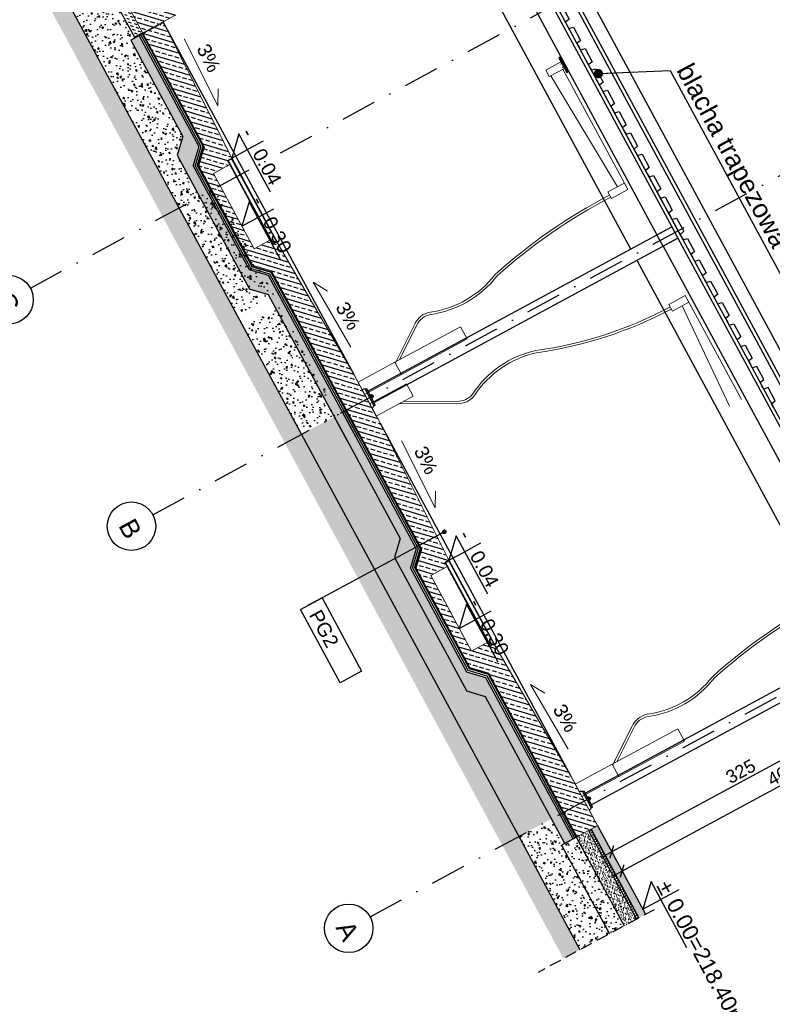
# Model space of a CAD drawing. Header units: millimetres. Extents: x -667476 to -405070, y -32043 to 330643.
# Tile 41 of 55: x -609724 to -601655, y 231393 to 241947. Entities that reach past the tile are written whole.
import ezdxf
from ezdxf.enums import TextEntityAlignment as Align

# ---------------------------------------------------------------- set-up
doc = ezdxf.new("R2010")
doc.units = ezdxf.units.MM
doc.header["$LTSCALE"] = 10
doc.linetypes.add('DASHDOT', pattern=[25.4, 12.7, -6.35, 0, -6.35])
doc.linetypes.add('DASHED', pattern=[19.05, 12.7, -6.35])
for name, color, linetype in [('01 - konstukcja', 7, 'Continuous'), ('01-warstwy scian', 252, 'Continuous'), ('02-element ponizej', 250, 'Continuous'), ('02-elementy wyposazenia', 250, 'Continuous'), ('04 - hatch czarny', 250, 'Continuous'), ('04 - hatch sciany', 250, 'Continuous'), ('04-hatch czarny', 250, 'Continuous'), ('05 - grafika', 251, 'Continuous'), ('05 - osie', 1, 'DASHDOT'), ('05 - tekst', 1, 'Continuous'), ('05 - tekst 01', 1, 'Continuous'), ('05-grafika', 251, 'Continuous'), ('05-osie', 1, 'DASHDOT'), ('05-tekst', 1, 'Continuous'), ('05-wymiary', 3, 'Continuous')]:
    doc.layers.add(name, color=color, linetype=linetype)
doc.styles.add('1-100', font='arial.ttf', dxfattribs={"height": 200})
doc.styles.add('1-50', font='arial.ttf', dxfattribs={"height": 100})
doc.styles.get("Standard").update_dxf_attribs({"font": 'arial.ttf'})
doc.dimstyles.new('1-100', dxfattribs={"dimtxt": 140, "dimasz": 100, "dimexe": 100, "dimexo": 300, "dimgap": 30, "dimtad": 1, "dimdec": 0, "dimlfac": 0.1, "dimtxsty": 'Standard', "dimblk": 'ARCHTICK', "dimcen": 0.09, "dimdle": 100, "dimclre": 252, "dimadec": 0, "dimazin": 0, "dimtfac": 1, "dimtdec": 0, "dimtmove": 0, "dimatfit": 3, "dimfxl": 1, "dimfxlon": 1, "dimarcsym": 0})
doc.dimstyles.new('1-50', dxfattribs={"dimtxt": 100, "dimasz": 50, "dimexe": 100, "dimexo": 75, "dimgap": 30, "dimtad": 1, "dimdec": 0, "dimlfac": 0.1, "dimtxsty": 'Standard', "dimblk": 'ARCHTICK', "dimcen": 250, "dimdle": 30, "dimclre": 252, "dimadec": 0, "dimazin": 0, "dimtfac": 1, "dimtdec": 0, "dimtmove": 0, "dimatfit": 3, "dimfxl": 50, "dimfxlon": 1, "dimarcsym": 0})
pattern_1 = [(343.388907, (-510583.64, -47007.375), (27.229488, 91.274955), []), (343.388907, (-510551.61, -47066.63), (27.229488, 91.274955), [47.625, -23.8125])]
pattern_2 = [(286.777815, (-26523.77, 989909.03), (-113.150522, -143.67417), [19.05, -209.55]), (231.777815, (-26523.77, 989909.03), (179.13845, -75.194633), [15.24, -167.640584]), (337.22926, (-26533.2, 989897.05), (65.98792, -218.8688), [16.19001, -178.090245]), (282.962015, (-26481.27, 989881.2), (-183.691334, -203.737325), [28.575, -314.325]), (333.413373, (-26496.58, 989864.22), (76.914196, -334.16256), [24.28502, -267.13561]), (227.961966, (-26481.27, 989881.2), (76.9142, -334.16256), [22.85997, -251.45973]), (257.777815, (-26505.81, 989866.9), (-168.61776, -70.803567), [19.05, -209.55]), (202.777815, (-26505.81, 989866.9), (120.222315, -152.61485), [15.24, -167.64]), (308.22926, (-26519.87, 989861), (-48.395445, -223.418417), [16.19001, -178.089938]), (274.277815, (-26523.77, 989909.03), (69.0425005, -48.9103996), [0, -165.608, 0, -170.18, 0, -168.275]), (244.277815, (-26523.77, 989909.03), (47.196647, -110.78579), [0, -97.028, 0, -161.798, 0, -64.135]), (204.277815, (-26492.74, 989956.41), (-79.080742, -110.28991), [0, -63.5, 0, -198.12, 0, -262.89]), (194.277815, (-26478.82, 989977.66), (-59.887491, -137.848646), [0, -82.55, 0, -131.572, 0, -186.69])]

# ---------------------------------------------------------------- blocks, each defined once
blk = doc.blocks.new('_ArchTick')
at = {"color": 0, "linetype": 'ByBlock', "const_width": 0.15}
blk.add_lwpolyline([(-0.5, -0.5), (0.5, 0.5)], dxfattribs=at)
blk = doc.blocks.new('*D843')
at = {"layer": '05-wymiary', "color": 0, "lineweight": -2, "transparency": 16777216}
blk.add_line((-603464, 232980), (-600429, 234621), dxfattribs=at)
at = {"layer": '05-wymiary', "color": 252, "lineweight": -2, "transparency": 16777216}
for p, q in [((-600517, 234574), (-600469, 234485)), ((-603376, 233028), (-603328, 232940))]:
    blk.add_line(p, q, dxfattribs=at)
at = {"layer": 'Defpoints', "color": 0, "transparency": 16777216}
for p in [(-600668, 234854), (-600517, 234573), (-603513, 233282)]:
    blk.add_point(p, dxfattribs=at)
at = {"layer": '05-wymiary', "color": 0, "lineweight": -2, "transparency": 16777216, "xscale": 100, "yscale": 100, "zscale": 100}
for p, rotation in [((-600517, 234573), 28.38890749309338), ((-603376, 233028), 208.3889074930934)]:
    blk.add_blockref('_ArchTick', p, dxfattribs=dict(at, rotation=rotation))
at = {"layer": '05-wymiary', "color": 0, "transparency": 16777216, "insert": (-601994, 233890), "char_height": 140, "attachment_point": 5, "rotation": 28.3889}
blk.add_mtext('325', dxfattribs=at)
blk = doc.blocks.new('*D844')
at = {"layer": '05-wymiary', "color": 0, "lineweight": -2, "transparency": 16777216}
blk.add_line((-603353, 232775), (-599649, 234776), dxfattribs=at)
at = {"layer": '05-wymiary', "color": 252, "lineweight": -2, "transparency": 16777216}
for p, q in [((-599737, 234730), (-599689, 234641)), ((-603265, 232823), (-603217, 232734))]:
    blk.add_line(p, q, dxfattribs=at)
at = {"layer": 'Defpoints', "color": 0, "transparency": 16777216}
for p in [(-599999, 235215), (-599737, 234729), (-603563, 233374)]:
    blk.add_point(p, dxfattribs=at)
at = {"layer": '05-wymiary', "color": 0, "lineweight": -2, "transparency": 16777216, "xscale": 100, "yscale": 100, "zscale": 100}
for p, rotation in [((-599737, 234729), 28.38890749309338), ((-603265, 232822), 208.3889074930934)]:
    blk.add_blockref('_ArchTick', p, dxfattribs=dict(at, rotation=rotation))
at = {"layer": '05-wymiary', "color": 0, "transparency": 16777216, "insert": (-601549, 233865), "char_height": 140, "attachment_point": 5, "rotation": 28.3889}
blk.add_mtext('401', dxfattribs=at)
blk = doc.blocks.new('ozn osi')
at = {"layer": '05-grafika'}
blk.add_circle((0, 160.3), 130, dxfattribs=at)
at = {"layer": '05-osie', "style": '1-50', "flags": 12}
blk.add_attdef('NUMER_OSI', (-60, 203.5), '', height=100, rotation=270, dxfattribs=at)
blk = doc.blocks.new('kota1')
at = {"layer": '05-grafika'}
for points in [[(0, 257), (0, 128.5)], [(345, 128.5), (-128.5, 128.5), (0, 0)], [(0, 0), (0, 128.5)]]:
    blk.add_lwpolyline(points, dxfattribs=at)
at = {"layer": '05-tekst', "style": '1-50', "flags": 12}
for tag, p in [('PLUS/MIUNUS', (-128.5, 143.8)), ('WYSOKOSC', (0, 143.8))]:
    blk.add_attdef(tag, p, '', height=100, dxfattribs=at)
blk = doc.blocks.new('sciana1')
at = {"layer": '05-grafika'}
blk.add_lwpolyline([(595.5, 0), (0, 0), (0, -175.4), (595.5, -175.4)], close=True, dxfattribs=at)
at = {"layer": '05-tekst', "style": '1-50', "flags": 12}
blk.add_attdef('NAZWA_PRZEGRODY', (40.6, -133.4), '', height=100, dxfattribs=at)
blk = doc.blocks.new('*D888')
at = {"layer": '05-wymiary', "color": 0, "lineweight": -2, "transparency": 16777216}
blk.add_line((-603138, 254161), (-594456, 238097), dxfattribs=at)
at = {"layer": '05-wymiary', "color": 252, "lineweight": -2, "transparency": 16777216}
for p, q in [((-603090, 254074), (-603178, 254026)), ((-594503, 238186), (-594592, 238138))]:
    blk.add_line(p, q, dxfattribs=at)
at = {"layer": 'Defpoints', "color": 0, "transparency": 16777216}
for p in [(-600656, 255389), (-592069, 239501), (-594504, 238185)]:
    blk.add_point(p, dxfattribs=at)
at = {"layer": '05-wymiary', "color": 0, "lineweight": -2, "transparency": 16777216, "xscale": 100, "yscale": 100, "zscale": 100}
for p, rotation in [((-603090, 254073), 118.3889074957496), ((-594504, 238185), 298.3889074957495)]:
    blk.add_blockref('_ArchTick', p, dxfattribs=dict(at, rotation=rotation))
at = {"layer": '05-wymiary', "color": 0, "transparency": 16777216, "insert": (-598708, 246177), "char_height": 140, "attachment_point": 5, "rotation": 298.3889}
blk.add_mtext('1806', dxfattribs=at)

msp = doc.modelspace()

# ---------------------------------------------------------------- hatches: boundary and pattern name
at = {"layer": '04 - hatch czarny'}
h = msp.add_hatch(dxfattribs=at)
h.set_pattern_fill('ANSI33', color=256, scale=15, angle=-61.61109, style=0)
h.set_pattern_definition(pattern_1)
h.paths.add_polyline_path([(-608088, 242062.7), (-608052.4, 241996.7), (-608052.4, 241996.7), (-608184.3, 241925.4), (-608404.3, 241806.5), (-608546.9, 242070.4), (-608195, 242260.6), (-608171.2, 242216.6), (-608142.7, 242163.9), (-608099.9, 242084.7), (-608088, 242062.7)])
h = msp.add_hatch(dxfattribs=at)
h.set_pattern_fill('ANSI33', color=256, scale=15, angle=-61.61109, style=0)
h.set_pattern_definition(pattern_1)
h.paths.add_polyline_path([(-606217.2, 237759.7), (-606219.5, 237764.1), (-607025.4, 239255.3), (-607228.7, 239315.9), (-607804, 240380.4), (-607743.4, 240583.7), (-608399.5, 241797.7), (-608179.6, 241916.6), (-608179.8, 241916.4), (-607450.9, 240463.2), (-607494.9, 240439.5), (-607471.1, 240395.5), (-607647.1, 240300.4), (-607209.7, 239491), (-607033.7, 239586.1), (-607010, 239542.1), (-606966, 239565.9), (-606142.2, 238146.9), (-606142.2, 238146.9), (-606106.6, 238080.9), (-606096.6, 238062.4), (-606051.9, 237979.7), (-606025.3, 237930.5), (-605997.2, 237878.6)])
h = msp.add_hatch(dxfattribs=at)
h.set_pattern_fill('ANSI33', color=256, scale=15, angle=-61.61109, style=0)
h.set_pattern_definition(pattern_1)
h.paths.add_polyline_path([(-603812.5, 233836.2), (-603776.9, 233770.2), (-603766.9, 233751.7), (-603722.2, 233669), (-603695.5, 233619.7), (-603667.5, 233567.8), (-603887.4, 233449), (-603889.8, 233453.4), (-604695.7, 234944.5), (-604899, 235005.2), (-605474.3, 236069.7), (-605413.6, 236273), (-606217.2, 237759.7), (-605997.2, 237878.6), (-605947.3, 237786.2), (-605892.6, 237685), (-605857, 237619.1), (-605121.2, 236152.5), (-605165.2, 236128.7), (-605141.4, 236084.7), (-605317.4, 235989.7), (-604880, 235180.3), (-604704, 235275.4), (-604680.2, 235231.4), (-604636.2, 235255.2), (-603812.5, 233836.2)])
at = {"layer": '04 - hatch sciany'}
msp.add_hatch(color=256, dxfattribs=at).paths.add_polyline_path([(-603527.2, 233308.3), (-603013.6, 232357.9), (-603084, 232319.9), (-603597.6, 233270.3)])
at = {"layer": '04-hatch czarny'}
h = msp.add_hatch(dxfattribs=at)
h.set_pattern_fill('EARTH', color=256, scale=20, angle=45)
h.set_pattern_definition([(343.388907, (-26523.77, 989909.03), (158.005925, 85.393956), [127, -127]), (343.388907, (-26510.16, 989954.67), (158.005925, 85.393956), [127, -127]), (343.388907, (-26496.54, 990000.3), (158.005925, 85.393956), [127, -127]), (73.388907, (-26476.79, 990010.98), (-85.393956, 158.005925), [127, -127]), (73.388907, (-26431.15, 989997.36), (-85.393956, 158.005925), [127, -127]), (73.388907, (-26385.52, 989983.75), (-85.393956, 158.005925), [127, -127])])
h.paths.add_polyline_path([(-613029.1, 249589.7), (-612825.2, 249699.9), (-612853.4, 248882.1), (-609723.7, 243091.2), (-609327.8, 243305.1), (-609256.5, 243173.2), (-609652.4, 242959.2), (-604195.4, 232862), (-603717.4, 231977.5), (-603893.3, 231882.5), (-604345.5, 232719.1), (-613055.1, 248834.7)])
h = msp.add_hatch(dxfattribs=at)
h.set_pattern_fill('DASH', color=256, scale=10, angle=45)
h.set_pattern_definition([(343.3889075, (-26523.77, 989909.028), (39.5014812, 21.348489), [31.75, -31.75])])
h.paths.add_polyline_path([(-608549.3, 242074.8), (-608404.3, 241806.5), (-608492.2, 241759), (-608637.2, 242027.3)])
h.paths.add_polyline_path([(-609168.5, 243220.7), (-608549.3, 242074.8), (-608637.2, 242027.3), (-609256.5, 243173.2)])
h.paths.add_polyline_path([(-609861.5, 244502.9), (-609239.9, 243352.7), (-609327.8, 243305.1), (-609949.5, 244455.4)])
h.paths.add_polyline_path([(-610008.9, 244775.6), (-609789.2, 244894.4), (-609784.2, 244885.7), (-610004.2, 244766.8), (-609861.5, 244502.9), (-609949.5, 244455.4), (-610096.9, 244728.1)])
h = msp.add_hatch(dxfattribs=at)
h.set_pattern_fill('AR-CONC', color=256, angle=-61.61109, style=0)
h.set_pattern_definition(pattern_2)
h.paths.add_polyline_path([(-609300.5, 243149.4), (-609300.5, 243149.4), (-609652.4, 242959.2), (-609652.4, 242959.2), (-608018, 239935.1), (-607798.1, 240054), (-608035.8, 240493.7), (-607975.1, 240697), (-608369.9, 241427.4), (-608531.5, 241726.4), (-608487.5, 241750.2), (-609256.5, 243173.2)])
h = msp.add_hatch(dxfattribs=at)
h.set_pattern_fill('DASH', color=256, scale=250, angle=-16.61109, style=0)
h.set_pattern_definition([(343.388907, (-814592.098, 359025.873), (38.8794107, 21.0122923), [31.25, -31.25])])
h.paths.add_polyline_path([(-608443.5, 241773.9), (-608387.5, 241670.3), (-608475.4, 241622.7), (-608531.5, 241726.4)])
h.paths.add_polyline_path([(-608387.5, 241670.3), (-608327, 241558.4), (-608415, 241510.9), (-608475.4, 241622.7)])
h.paths.add_polyline_path([(-608327, 241558.4), (-607801.9, 240586.8), (-607862.5, 240383.5), (-607726.8, 240132.3), (-607814.7, 240084.7), (-608035.8, 240493.7), (-607975.1, 240697), (-608415, 241510.9)])
h.paths.add_polyline_path([(-607726.8, 240132.3), (-607396.3, 239520.9), (-607484.3, 239473.3), (-607814.7, 240084.7)])
h.paths.add_polyline_path([(-607396.3, 239520.9), (-607278.2, 239302.3), (-607316.3, 239162.5), (-607484.3, 239473.3)])
h.paths.add_polyline_path([(-607278.2, 239302.3), (-607258.2, 239265.2), (-607054.9, 239204.6), (-606395.4, 237984.3), (-606483.3, 237936.7), (-607057.6, 238999.3), (-607260.9, 239060), (-607316.3, 239162.5)])
h.paths.add_polyline_path([(-606395.4, 237984.3), (-606263.5, 237740.3), (-606351.5, 237692.8), (-606483.3, 237936.7)])
h = msp.add_hatch(dxfattribs=at)
h.set_pattern_fill('AR-CONC', color=256, angle=-61.61109, style=0)
h.set_pattern_definition(pattern_2)
h.paths.add_polyline_path([(-607000.5, 238998.8), (-607622.1, 240149), (-608018, 239935.1), (-607396.4, 238784.8)])
h = msp.add_hatch(dxfattribs=at)
h.set_pattern_fill('AR-CONC', color=256, angle=-61.61109, style=0)
h.set_pattern_definition(pattern_2)
h.paths.add_polyline_path([(-606307.5, 237716.6), (-606929.2, 238866.8), (-607325.1, 238652.9), (-606703.4, 237502.6)])
h = msp.add_hatch(dxfattribs=at)
h.set_pattern_fill('AR-CONC', color=256, angle=-61.61109, style=0)
h.set_pattern_definition(pattern_2)
h.paths.add_polyline_path([(-604021.8, 233382.1), (-604727.9, 234688.6), (-604931.2, 234749.2), (-605706, 236183), (-605645.4, 236386.3), (-606351.5, 237692.8), (-606703.4, 237502.6), (-604373.7, 233191.9)])
h = msp.add_hatch(dxfattribs=at)
h.set_pattern_fill('DASH', color=256, scale=250, angle=-16.61109, style=0)
h.set_pattern_definition([(343.388907, (-816921.822, 363336.602), (38.8794107, 21.0122923), [31.25, -31.25])])
h.paths.add_polyline_path([(-606263.5, 237740.3), (-606231.3, 237680.6), (-606319.2, 237633.1), (-606351.5, 237692.8)])
h.paths.add_polyline_path([(-606231.3, 237680.6), (-606163.9, 237556.1), (-606251.9, 237508.5), (-606319.2, 237633.1)])
h.paths.add_polyline_path([(-606163.9, 237556.1), (-605472.2, 236276.1), (-605532.8, 236072.8), (-605397, 235821.6), (-605485, 235774), (-605706, 236183), (-605645.4, 236386.3), (-606251.9, 237508.5)])
h.paths.add_polyline_path([(-605397, 235821.6), (-605066.6, 235210.1), (-605154.6, 235162.6), (-605485, 235774)])
h.paths.add_polyline_path([(-605066.6, 235210.1), (-604948.5, 234991.6), (-604986.6, 234851.8), (-605154.6, 235162.6)])
h.paths.add_polyline_path([(-604948.5, 234991.6), (-604928.4, 234954.5), (-604725.2, 234893.9), (-603948.1, 233456), (-604036, 233408.5), (-604727.9, 234688.6), (-604931.2, 234749.2), (-604986.6, 234851.8)])
h.paths.add_polyline_path([(-603948.1, 233456), (-603791.2, 233165.7), (-603879.1, 233118.1), (-604036, 233408.5)])
h = msp.add_hatch(dxfattribs=at)
h.set_pattern_fill('ANSI33', color=256, scale=15, angle=-61.61109, style=0)
h.set_pattern_definition(pattern_1)
h.paths.add_polyline_path([(-603527.2, 233308.3), (-603597.6, 233270.3), (-603747.2, 233189.5), (-603887.4, 233449), (-603667.5, 233567.8), (-603617.6, 233475.5), (-603562.9, 233374.3), (-603527.2, 233308.3)])
h = msp.add_hatch(dxfattribs=at)
h.set_pattern_fill('AR-CONC', color=256, angle=-61.61109, style=0)
h.set_pattern_definition(pattern_2)
h.paths.add_polyline_path([(-603914.3, 233099.1), (-603879.1, 233118.1), (-604021.8, 233382.1), (-604373.7, 233191.9), (-604195.4, 232862), (-603717.4, 231977.5), (-603400.7, 232148.7)])
h = msp.add_hatch(dxfattribs=at)
h.set_pattern_fill('AR-SAND', color=256, scale=20, angle=-61.61109, style=0)
h.set_pattern_definition([(80.88891, (-663188.376, 245566.748), (34.501112, 17.213961), [0, -30.4, 0, -34, 0, -32.5]), (110.88891, (-663188.376, 245566.75), (32.826187, 57.974897), [0, -16.4, 0, -27.4, 0, -10.5]), (150.88891, (-663176.68, 245545.107), (-29.513048, 54.846555), [0, -10, 0, -36, 0, -47]), (160.88891, (-663176.68, 245545.107), (-13.142955, 61.23812), [0, -5, 0, -23.6, 0, -27])])
h.paths.add_polyline_path([(-603242.3, 232234.3), (-603110.4, 232305.6), (-603624, 233256), (-603756, 233184.7)])
h = msp.add_hatch(dxfattribs=at)
h.set_pattern_fill('DASH', color=256, scale=150, angle=-16.61109, style=0)
h.set_pattern_definition([(73.388907, (-663188.376, 245566.748), (23.3276464, 12.6073754), [18.75, -18.75])])
h.paths.add_polyline_path([(-603597.6, 233270.3), (-603084, 232319.9), (-603110.4, 232305.6), (-603624, 233256)])
h = msp.add_hatch(dxfattribs=at)
h.set_pattern_fill('AR-CONC', color=256, scale=25, angle=-61.61109, style=0)
h.set_pattern_definition([(68.3889, (-663188.38, 245566.75), (-99.05744, 150.2918), [18.75, -206.25]), (123.3889, (-663188.38, 245566.75), (181.92596, 58.8919), [15, -165]), (17.9375, (-663196.63, 245579.27), (82.86836, 209.18373), [15.93505, -175.28553]), (72.2047, (-663144.39, 245590.52), (-163.2594, 215.0497), [28.125, -309.375]), (21.7533, (-663158, 245608.44), (103.1455, 321.3522), [23.9026, -262.9282]), (127.2047, (-663144.4, 245590.52), (103.1458, 321.3521), [22.5, -247.5]), (97.3889, (-663167.27, 245606.57), (-159.5005, 83.42417), [18.75, -206.25]), (152.3889, (-663167.27, 245606.57), (130.5647, 139.70745), [15, -165]), (46.9375, (-663180.56, 245613.52), (-28.936, 223.1316), [15.93505, -175.28553]), (80.88891, (-663188.376, 245566.75), (71.7697, 42.2433), [0, -163, 0, -167.5, 0, -165.625]), (110.8889, (-663188.38, 245566.75), (55.47564, 104.73939), [0, -95.5, 0, -159.25, 0, -63.125]), (150.88891, (-663161.87, 245517.7), (-68.4126, 114.72537), [0, -62.5, 0, -195, 0, -258.75]), (160.8889, (-663149.98, 245495.71), (-47.30293, 140.16197), [0, -81.25, 0, -129.5, 0, -183.75])])
h.paths.add_polyline_path([(-603400.7, 232148.7), (-603242.3, 232234.3), (-603756, 233184.7), (-603914.3, 233099.1)])

# ---------------------------------------------------------------- linework, layer by layer
at = {"layer": '01 - konstukcja', "lineweight": 0}
for p, q in [((-609168.5, 243220.7), (-607743.4, 240583.7)), ((-608184.3, 241925.4), (-608404.3, 241806.5)), ((-608179.6, 241916.6), (-608399.5, 241797.7)), ((-608052.4, 241996.7), (-608184.3, 241925.4)), ((-607450.9, 240463.2), (-608184.3, 241925.4)), ((-607804, 240380.4), (-607743.4, 240583.7)), ((-607228.7, 239315.9), (-607804, 240380.4)), ((-607471.1, 240395.5), (-607647.1, 240300.4)), ((-607209.7, 239491), (-607647.1, 240300.4)), ((-607033.7, 239586.1), (-607209.7, 239491)), ((-606966, 239565.9), (-606142.2, 238146.9)), ((-607228.7, 239315.9), (-607025.4, 239255.3)), ((-606219.5, 237764.1), (-607025.4, 239255.3)), ((-606106.6, 238080.9), (-606147, 238155.7)), ((-606142.2, 238146.9), (-606142.2, 238146.9)), ((-606142.2, 238146.9), (-605857, 237619.1)), ((-606142.2, 238146.9), (-606142.2, 238146.9)), ((-606106.6, 238080.9), (-605892.6, 237685)), ((-606219.5, 237764.1), (-605413.6, 236273)), ((-605857, 237619.1), (-605857, 237619.1)), ((-605857, 237619.1), (-605857, 237619.1)), ((-605121.2, 236152.5), (-605857, 237619.1)), ((-605474.3, 236069.7), (-605413.6, 236273)), ((-604899, 235005.2), (-605474.3, 236069.7)), ((-605141.4, 236084.7), (-605317.4, 235989.7)), ((-604880, 235180.3), (-605317.4, 235989.7)), ((-604704, 235275.4), (-604880, 235180.3)), ((-604636.2, 235255.2), (-603812.5, 233836.2)), ((-604899, 235005.2), (-604695.7, 234944.5)), ((-603889.8, 233453.4), (-604695.7, 234944.5)), ((-603776.9, 233770.2), (-603817.3, 233845)), ((-603776.9, 233770.2), (-603817.3, 233845)), ((-603812.5, 233836.2), (-603812.5, 233836.2)), ((-603812.5, 233836.2), (-603527.2, 233308.3)), ((-603812.5, 233836.2), (-603812.5, 233836.2)), ((-603812.5, 233836.2), (-603812.5, 233836.2)), ((-603812.5, 233836.2), (-603812.5, 233836.2)), ((-603776.9, 233770.2), (-603562.9, 233374.3)), ((-603776.9, 233770.2), (-603562.9, 233374.3)), ((-603889.8, 233453.4), (-603747.2, 233189.5)), ((-603527.2, 233308.3), (-603747.2, 233189.5)), ((-603527.2, 233308.3), (-603527.2, 233308.3)), ((-603527.2, 233308.3), (-603527.2, 233308.3)), ((-603301.4, 232890.4), (-603527.2, 233308.3))]:
    msp.add_line(p, q, dxfattribs=at)
at = {"layer": '01 - konstukcja'}
for points in [[(-603977.9, 242115.6), (-603958.9, 242080.4), (-603910.1, 242095.4), (-603834.1, 241954.6), (-603873.3, 241922.1), (-603854.3, 241886.9)], [(-603854.3, 241886.9), (-603835.3, 241851.7), (-603786.5, 241866.7), (-603710.5, 241725.9), (-603749.7, 241693.3), (-603730.7, 241658.1)], [(-603730.7, 241658.1), (-603711.6, 241623), (-603662.9, 241637.9), (-603586.8, 241497.2), (-603626.1, 241464.6), (-603607, 241429.4)], [(-603612.9, 241440.3), (-603593.9, 241405.1), (-603545.2, 241420.1), (-603469.1, 241279.3), (-603508.3, 241246.8), (-603489.3, 241211.6)], [(-603489.3, 241211.6), (-603470.3, 241176.4), (-603421.6, 241191.4), (-603345.5, 241050.6), (-603384.7, 241018), (-603365.7, 240982.9)], [(-603365.7, 240982.9), (-603346.7, 240947.7), (-603297.9, 240962.6), (-603221.9, 240821.9), (-603261.1, 240789.3), (-603242.1, 240754.1)], [(-603242.1, 240754.1), (-603223.1, 240718.9), (-603174.3, 240733.9), (-603098.3, 240593.2), (-603137.5, 240560.6), (-603118.5, 240525.4)], [(-603118.5, 240525.4), (-603099.5, 240490.2), (-603050.7, 240505.2), (-602974.6, 240364.4), (-603013.9, 240331.8), (-602994.9, 240296.7)], [(-602994.9, 240296.7), (-602975.8, 240261.5), (-602927.1, 240276.4), (-602851, 240135.7), (-602890.3, 240103.1), (-602871.2, 240067.9)], [(-602871.2, 240067.9), (-602852.2, 240032.7), (-602803.5, 240047.7), (-602727.4, 239907), (-602766.6, 239874.4), (-602747.6, 239839.2)], [(-602748, 239839.9), (-602729, 239804.7), (-602680.2, 239819.7), (-602604.2, 239678.9), (-602643.4, 239646.4), (-602624.4, 239611.2)], [(-602631.2, 239623.8), (-602612.2, 239588.6), (-602563.5, 239603.6), (-602487.4, 239462.9), (-602526.6, 239430.3), (-602507.6, 239395.1)], [(-602507.6, 239395.1), (-602488.6, 239359.9), (-602439.8, 239374.9), (-602363.8, 239234.1), (-602403, 239201.6), (-602384, 239166.4)], [(-602384, 239166.4), (-602365, 239131.2), (-602316.2, 239146.2), (-602240.2, 239005.4), (-602279.4, 238972.8), (-602260.4, 238937.6)], [(-602260.4, 238937.6), (-602241.4, 238902.5), (-602192.6, 238917.4), (-602116.5, 238776.7), (-602155.8, 238744.1), (-602136.8, 238708.9)], [(-602136.8, 238708.9), (-602117.7, 238673.7), (-602069, 238688.7), (-601992.9, 238547.9), (-602032.2, 238515.4), (-602013.1, 238480.2)], [(-602013.1, 238480.2), (-601994.1, 238445), (-601945.4, 238460), (-601869.3, 238319.2), (-601908.5, 238286.6), (-601889.5, 238251.4)], [(-601765.9, 238022.7), (-601784.9, 238057.9), (-601745.7, 238090.5), (-601821.8, 238231.2), (-601870.5, 238216.3), (-601889.5, 238251.4)], [(-601642.7, 237794.7), (-601661.7, 237829.9), (-601622.5, 237862.5), (-601698.5, 238003.2), (-601747.3, 237988.2), (-601766.3, 238023.4)]]:
    msp.add_lwpolyline(points, dxfattribs=at)
at = {"layer": '01 - konstukcja', "lineweight": 0}
for points in [[(-607450.9, 240463.2), (-607494.9, 240439.5), (-607471.1, 240395.5)], [(-606966, 239565.9), (-607010, 239542.1), (-607033.7, 239586.1)], [(-605121.2, 236152.5), (-605165.2, 236128.7), (-605141.4, 236084.7)], [(-604636.2, 235255.2), (-604680.2, 235231.4), (-604704, 235275.4)]]:
    msp.add_lwpolyline(points, dxfattribs=at)
at = {"layer": '01 - konstukcja'}
msp.add_lwpolyline([(-602824.8, 239519.2), (-602891.3, 239642.4), (-602733, 239728), (-602666.4, 239604.8)], close=True, dxfattribs=at)
at = {"layer": '01-warstwy scian'}
for p, q in [((-609327.8, 243305.1), (-608492.2, 241759)), ((-609652.4, 242959.2), (-604195.4, 232862)), ((-608531.5, 241726.4), (-607975.1, 240697)), ((-608443.5, 241773.9), (-607801.9, 240586.8)), ((-608425.9, 241783.5), (-607780.4, 240589)), ((-608408.3, 241793), (-607758.8, 240591.2)), ((-608403.9, 241795.3), (-607753.4, 240591.8)), ((-607975.1, 240697), (-608035.8, 240493.7)), ((-607801.9, 240586.8), (-607862.5, 240383.5)), ((-607780.4, 240589), (-607841, 240385.7)), ((-607758.8, 240591.2), (-607819.5, 240388)), ((-607753.4, 240591.8), (-607814.1, 240388.5)), ((-608035.8, 240493.7), (-607260.9, 239060)), ((-607258.2, 239265.2), (-607862.5, 240383.5)), ((-607244.5, 239282), (-607841, 240385.7)), ((-607230.9, 239298.8), (-607819.5, 240388)), ((-607227.4, 239303), (-607814.1, 240388.5)), ((-607054.9, 239204.6), (-607258.2, 239265.2)), ((-607041.2, 239221.4), (-607244.5, 239282)), ((-607027.6, 239238.2), (-607230.9, 239298.8)), ((-607024.2, 239242.4), (-607227.4, 239303)), ((-606120.9, 237476.4), (-607054.9, 239204.6)), ((-606103.3, 237485.9), (-607041.2, 239221.4)), ((-606085.7, 237495.4), (-607027.6, 239238.2)), ((-606081.3, 237497.8), (-607024.2, 239242.4)), ((-607057.6, 238999.3), (-607260.9, 239060)), ((-606208.9, 237428.9), (-607057.6, 238999.3)), ((-606351.5, 237692.8), (-605645.4, 236386.3)), ((-606263.5, 237740.3), (-605472.2, 236276.1)), ((-606245.9, 237749.8), (-605450.6, 236278.3)), ((-606228.3, 237759.4), (-605429.1, 236280.5)), ((-606223.9, 237761.7), (-605423.7, 236281.1)), ((-605645.4, 236386.3), (-605706, 236183)), ((-605472.2, 236276.1), (-605532.8, 236072.8)), ((-605450.6, 236278.3), (-605511.3, 236075)), ((-605429.1, 236280.5), (-605489.7, 236077.2)), ((-605423.7, 236281.1), (-605484.4, 236077.8)), ((-605706, 236183), (-604931.2, 234749.2)), ((-604928.4, 234954.5), (-605532.8, 236072.8)), ((-604914.8, 234971.3), (-605511.3, 236075)), ((-604901.1, 234988.1), (-605489.7, 236077.2)), ((-604897.7, 234992.3), (-605484.4, 236077.8)), ((-604725.2, 234893.9), (-604928.4, 234954.5)), ((-604711.5, 234910.7), (-604914.8, 234971.3)), ((-604697.9, 234927.5), (-604901.1, 234988.1)), ((-604694.4, 234931.7), (-604897.7, 234992.3)), ((-603791.2, 233165.7), (-604725.2, 234893.9)), ((-603773.6, 233175.2), (-604711.5, 234910.7)), ((-603756, 233184.7), (-604697.9, 234927.5)), ((-603751.6, 233187.1), (-604694.4, 234931.7)), ((-604727.9, 234688.6), (-604931.2, 234749.2)), ((-603879.1, 233118.1), (-604727.9, 234688.6)), ((-603624, 233256), (-603110.4, 232305.6)), ((-603597.6, 233270.3), (-603084, 232319.9)), ((-603527.2, 233308.3), (-603013.6, 232357.9)), ((-603756, 233184.7), (-603242.3, 232234.3)), ((-603914.3, 233099.1), (-603400.7, 232148.7)), ((-604195.4, 232862), (-603717.4, 231977.5))]:
    msp.add_line(p, q, dxfattribs=at)
for points in [[(-608399.5, 241797.7), (-608531.5, 241726.4)], [(-608404.3, 241806.5), (-608492.2, 241759)], [(-603747.2, 233189.5), (-603914.3, 233099.1)]]:
    msp.add_lwpolyline(points, dxfattribs=at)
at = {"layer": '02-element ponizej', "color": 251}
for p, q in [((-602873.4, 240072), (-608669.5, 250796.5)), ((-602631.2, 239623.8), (-608669.5, 250796.5)), ((-600543.7, 235761.2), (-606339.8, 246485.8)), ((-600301.5, 235313.1), (-606339.8, 246485.8)), ((-604993.8, 243911.2), (-602733, 239728)), ((-605152.1, 243825.6), (-602891.3, 239642.4)), ((-605434.5, 243672.9), (-603173.7, 239489.8)), ((-606142.2, 238146.9), (-608184.3, 241925.4)), ((-607450.9, 240463.2), (-606966, 239565.9)), ((-607471.1, 240395.5), (-607033.7, 239586.1)), ((-605992.4, 237966.4), (-602733, 239728)), ((-605925.9, 237843.3), (-602666.4, 239604.8)), ((-602666.4, 239604.8), (-600403.3, 235417.3)), ((-602824.8, 239519.2), (-600561.6, 235331.7)), ((-603104.8, 239362.2), (-600844, 235179.1)), ((-606020.8, 237985.2), (-606006.7, 237992.8)), ((-606020.8, 237985.2), (-605925.7, 237809.3)), ((-606006.7, 237992.8), (-605911.6, 237816.9)), ((-605966.8, 237924.6), (-605969.1, 237923.3)), ((-605969.1, 237923.3), (-605949.1, 237886.3)), ((-605966.8, 237924.6), (-605946.8, 237887.6)), ((-605954.1, 237927.7), (-605965.2, 237921.7)), ((-605961.5, 237914.9), (-605952, 237897.3)), ((-605949.9, 237919.9), (-605961, 237913.9)), ((-605954.1, 237927.7), (-605937.2, 237896.6)), ((-605941.4, 237904.4), (-605952.6, 237898.3)), ((-605950.4, 237920.9), (-605942, 237925.5)), ((-605937.2, 237896.6), (-605948.4, 237890.5)), ((-605942, 237925.5), (-605932.5, 237907.9)), ((-605941.4, 237904.4), (-605937.2, 237896.6)), ((-605940.9, 237903.3), (-605932.5, 237907.9)), ((-605946.8, 237887.6), (-605949.1, 237886.3)), ((-605925.7, 237809.3), (-605911.6, 237816.9)), ((-603812.5, 233836.2), (-605857, 237619.1)), ((-605121.2, 236152.5), (-604636.2, 235255.2)), ((-605141.4, 236084.7), (-604704, 235275.4)), ((-603662.7, 233655.7), (-600403.3, 235417.3)), ((-603596.1, 233532.5), (-600301.5, 235313.1)), ((-603691, 233674.5), (-603677, 233682.1)), ((-603691, 233674.5), (-603595.9, 233498.5)), ((-603677, 233682.1), (-603581.9, 233506.1)), ((-603637.1, 233613.9), (-603639.4, 233612.6)), ((-603639.4, 233612.6), (-603619.4, 233575.6)), ((-603637.1, 233613.9), (-603617.1, 233576.9)), ((-603624.3, 233617), (-603635.5, 233611)), ((-603631.8, 233604.2), (-603622.3, 233586.6)), ((-603620.1, 233609.2), (-603631.3, 233603.2)), ((-603624.3, 233617), (-603607.5, 233585.8)), ((-603611.7, 233593.6), (-603622.9, 233587.6)), ((-603620.7, 233610.2), (-603612.3, 233614.7)), ((-603617.1, 233576.9), (-603619.4, 233575.6)), ((-603607.5, 233585.8), (-603618.7, 233579.8)), ((-603612.3, 233614.7), (-603602.8, 233597.1)), ((-603611.7, 233593.6), (-603607.5, 233585.8)), ((-603611.2, 233592.6), (-603602.8, 233597.1)), ((-603595.9, 233498.5), (-603581.9, 233506.1))]:
    msp.add_line(p, q, dxfattribs=at)
for points in [[(-599879.8, 235277.4), (-604852.3, 244478.1)], [(-600053.7, 235231.1), (-605006.2, 244394.8)], [(-600018.5, 235250.1), (-604971, 244413.9)]]:
    msp.add_lwpolyline(points, dxfattribs=at)
for points in [[(-603858.6, 241381.7), (-603848, 241387.4), (-603933.6, 241545.7), (-603944.2, 241540)], [(-607007.1, 239549.4), (-607487.3, 240437.9), (-607452.1, 240456.9), (-606971.9, 239568.4)], [(-604677.3, 235238.6), (-605157.5, 236127.2), (-605122.4, 236146.2), (-604642.1, 235257.7)]]:
    msp.add_lwpolyline(points, close=True, dxfattribs=at)
for centre, radius, start, end in [((-606029.2, 237941.9), 44.1, 78.96472, 120.9432), ((-605956.6, 237921.3), 5.31, 332.01534, 84.76248), ((-605961.2, 237903.7), 17.7, 358.38891, 58.38891), ((-605944, 237897.9), 5.31, 332.01534, 84.76248), ((-605959.1, 237904.8), 26.8, 6.46709, 50.31072), ((-605966.5, 237825.9), 44.1, 295.83461, 337.8131), ((-603699.5, 233631.2), 44.1, 78.96472, 120.9432), ((-603626.9, 233610.6), 5.31, 332.01534, 84.76248), ((-603631.5, 233593), 17.7, 358.38891, 58.38891), ((-603614.3, 233587.2), 5.31, 332.01534, 84.76248), ((-603629.4, 233594.1), 26.8, 6.46709, 50.31072), ((-603636.8, 233515.2), 44.1, 295.83461, 337.8131)]:
    msp.add_arc(centre, radius, start, end, dxfattribs=at)
for p in [(-605964.5, 237920.3), (-605964.5, 237920.3), (-605964.5, 237920.3), (-605964.5, 237920.3), (-605961.5, 237914.9), (-605961.5, 237914.9), (-605952, 237897.3), (-605952, 237897.3), (-605949.1, 237891.9), (-605949.1, 237891.9), (-605949.1, 237891.9), (-605949.1, 237891.9), (-603634.7, 233609.6), (-603634.7, 233609.6), (-603634.7, 233609.6), (-603634.7, 233609.6), (-603631.8, 233604.2), (-603631.8, 233604.2), (-603622.3, 233586.6), (-603622.3, 233586.6), (-603619.4, 233581.2), (-603619.4, 233581.2), (-603619.4, 233581.2), (-603619.4, 233581.2)]:
    msp.add_point(p, dxfattribs=at)
at = {"layer": '02-elementy wyposazenia', "linetype": 'Continuous', "lineweight": 0}
for p, q in [((-603925.9, 241470.4), (-603889.8, 241489.9)), ((-603906.8, 241435.2), (-603870.8, 241454.7)), ((-603900, 241416.2), (-603240.7, 240196.2)), ((-604028.4, 241346.7), (-603313, 240157.1)), ((-602114.7, 237805.8), (-602622.8, 238880.1)), ((-602550.5, 238919.2), (-601986.3, 237875.2))]:
    msp.add_line(p, q, dxfattribs=at)
for points in [[(-604084, 241407.6), (-604046, 241337.2), (-603882.4, 241425.7), (-603920.4, 241496)], [(-603416.6, 240101.1), (-603378.6, 240030.7), (-603202.6, 240125.8), (-603240.7, 240196.2)], [(-602726.4, 238824.1), (-602764.5, 238894.5), (-602588.5, 238989.6), (-602550.5, 238919.2)], [(-605629.4, 238144.4), (-605700.7, 238276.4), (-604996.9, 238656.7), (-604925.6, 238524.8)], [(-606025.3, 237930.5), (-606096.6, 238062.4), (-605700.7, 238276.4), (-605629.4, 238144.4)], [(-605971.6, 237831.1), (-605900.2, 237699.1), (-605504.4, 237913.1), (-605575.7, 238045)], [(-603299.7, 233833.7), (-603371, 233965.6), (-602667.2, 234346), (-602595.9, 234214)], [(-603299.7, 233833.7), (-603371, 233965.6), (-602667.2, 234346), (-602595.9, 234214)], [(-603695.5, 233619.7), (-603766.9, 233751.7), (-603371, 233965.6), (-603299.7, 233833.7)], [(-603695.5, 233619.7), (-603766.9, 233751.7), (-603371, 233965.6), (-603299.7, 233833.7)]]:
    msp.add_lwpolyline(points, close=True, dxfattribs=at)
for points in [[(-603399.5, 240067.2, 0.0634488), (-604627.2, 239214.8, -0.1965742), (-605324.6, 238812.2, 0.2418798), (-605488.2, 238683.9), (-605696.3, 238268.2)], [(-603387.6, 240045.2, 0.0633025), (-604608.5, 239198.2, -0.1959683), (-605319.9, 238787.7, 0.2424089), (-605465.6, 238673.1), (-605650.8, 238303.4)], [(-602738.3, 238846, -0.0880385), (-604183.9, 238376.9, 0.1964081), (-604847.7, 237919.8, -0.2418798), (-605035.7, 237831.3), (-605654.2, 237832.1)], [(-602754.2, 238865.3, -0.0878865), (-604190.2, 238401.1, 0.1958065), (-604867.5, 237935.1, -0.2424089), (-605035.3, 237856.3), (-605608, 237857.1)], [(-601069.8, 235756.5, 0.0634488), (-602297.5, 234904, -0.1965742), (-602994.9, 234501.5, 0.2418798), (-603158.5, 234373.2), (-603366.6, 233957.5)], [(-601057.9, 235734.5, 0.0633025), (-602278.8, 234887.5, -0.1959683), (-602990.2, 234476.9, 0.2424089), (-603135.9, 234362.3), (-603321, 233992.6)]]:
    msp.add_lwpolyline(points, format="xyb", dxfattribs=at)
at = {"layer": '05 - grafika', "linetype": 'DASHED'}
msp.add_line((-602921.6, 232407.6), (-604166.8, 231734.7), dxfattribs=at)
at = {"layer": '05-grafika', "linetype": 'Continuous', "lineweight": 0, "ltscale": 0.2}
for p, q in [((-607960.8, 241743), (-607599.8, 241025.8)), ((-607599.8, 241025.8), (-607596.1, 241205.6)), ((-606174.7, 238438.2), (-606576.9, 239133.1)), ((-606576.9, 239133.1), (-606424.5, 239037.7)), ((-605631.1, 237432.3), (-605270.1, 236715.1)), ((-605270.1, 236715.1), (-605266.4, 236894.9)), ((-603845, 234127.4), (-604247.2, 234822.4)), ((-604247.2, 234822.4), (-604094.8, 234726.9))]:
    msp.add_line(p, q, dxfattribs=at)
at = {"layer": '05-osie', "ltscale": 3}
for p, q in [((-609609.1, 239069.5), (-602354.4, 242990.3)), ((-608296.9, 236641.4), (-601042.1, 240562.2)), ((-605967.1, 232330.7), (-598712.4, 236251.5)), ((-605967.1, 232330.7), (-598712.4, 236251.5))]:
    msp.add_line(p, q, dxfattribs=at)

# ---------------------------------------------------------------- block references
at = {"layer": '05 - osie'}
ref = msp.add_blockref('ozn osi', (-610119.9, 238793.5), dxfattribs=dict(at, xscale=2, yscale=2, zscale=2, rotation=298.3889074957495))
ref.add_attrib('NUMER_OSI', 'C', dxfattribs={"height": 200, "rotation": 298.38891, "style": '1-50'}).set_placement((-609937.7, 238871.9), align=Align.CENTER)
ref = msp.add_blockref('ozn osi', (-608807.6, 236365.4), dxfattribs=dict(at, xscale=2, yscale=2, zscale=2, rotation=298.3889074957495))
ref.add_attrib('NUMER_OSI', 'B', dxfattribs={"height": 200, "rotation": 298.38891, "style": '1-50'}).set_placement((-608625.5, 236443.9), align=Align.CENTER)
ref = msp.add_blockref('ozn osi', (-606478.2, 232055.2), dxfattribs=dict(at, xscale=2, yscale=2, zscale=2, rotation=298.3889074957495))
ref.add_attrib('NUMER_OSI', 'A', dxfattribs={"height": 200, "rotation": 298.38891, "style": '1-50'}).set_placement((-606296.1, 232133.7), align=Align.CENTER)
at = {"layer": '05-tekst'}
ref = msp.add_blockref('sciana1', (-606713.9, 235624.7), dxfattribs=dict(at, xscale=-1.5, yscale=1.5, zscale=1.5, rotation=118.3889074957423))
ref.add_attrib('NAZWA_PRZEGRODY', 'PG2', (-606626.5, 235568.5), dxfattribs={"height": 150, "rotation": 298.38891, "style": '1-100'})
at = {"layer": '05-wymiary'}
ref = msp.add_blockref('kota1', (-607450.9, 240463.2), dxfattribs=dict(at, xscale=1.5, yscale=1.5, zscale=1.5, rotation=298.3889074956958))
ref.add_attrib('PLUS/MIUNUS', '-', (-607352.8, 240735.4), dxfattribs={"layer": '05 - tekst 01', "height": 150, "rotation": 298.38891, "style": '1-50'})
ref.add_attrib('WYSOKOSC', ' 0.04', (-607261.1, 240565.8), dxfattribs={"layer": '05 - tekst 01', "height": 150, "rotation": 298.38891, "style": '1-50'})
ref = msp.add_blockref('kota1', (-607340.8, 239733.7), dxfattribs=dict(at, xscale=1.5, yscale=1.5, zscale=1.5, rotation=298.3889074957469))
ref.add_attrib('PLUS/MIUNUS', '-', (-607242.6, 240005.8), dxfattribs={"layer": '05 - tekst 01', "height": 150, "rotation": 298.38891, "style": '1-50'})
ref.add_attrib('WYSOKOSC', ' 0.30', (-607151, 239836.2), dxfattribs={"layer": '05 - tekst 01', "height": 150, "rotation": 298.38891, "style": '1-50'})
ref = msp.add_blockref('kota1', (-605121.2, 236152.5), dxfattribs=dict(at, xscale=1.5, yscale=1.5, zscale=1.5, rotation=298.3889074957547))
ref.add_attrib('PLUS/MIUNUS', '-', (-605023, 236424.6), dxfattribs={"layer": '05 - tekst 01', "height": 150, "rotation": 298.38891, "style": '1-50'})
ref.add_attrib('WYSOKOSC', ' 0.04', (-604931.4, 236255.1), dxfattribs={"layer": '05 - tekst 01', "height": 150, "rotation": 298.38891, "style": '1-50'})
ref = msp.add_blockref('kota1', (-605011.1, 235422.9), dxfattribs=dict(at, xscale=1.5, yscale=1.5, zscale=1.5, rotation=298.3889074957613))
ref.add_attrib('PLUS/MIUNUS', '-', (-604912.9, 235695.1), dxfattribs={"layer": '05 - tekst 01', "height": 150, "rotation": 298.38891, "style": '1-50'})
ref.add_attrib('WYSOKOSC', ' 0.30', (-604821.3, 235525.5), dxfattribs={"layer": '05 - tekst 01', "height": 150, "rotation": 298.38891, "style": '1-50'})
ref = msp.add_blockref('kota1', (-603043, 232412.3), dxfattribs=dict(at, xscale=1.7, yscale=1.7, zscale=1.7, rotation=298.3889074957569))
ref.add_attrib('PLUS/MIUNUS', ' %%p', (-602931.7, 232720.7), dxfattribs={"layer": '05 - tekst 01', "height": 170, "rotation": 298.38891, "style": '1-50'})
ref.add_attrib('WYSOKOSC', ' 0.00=218.40m n.p.m.', (-602827.9, 232528.6), dxfattribs={"layer": '05 - tekst 01', "height": 170, "rotation": 298.38891, "style": '1-50'})

# ---------------------------------------------------------------- texts
at = {"layer": '05 - tekst', "linetype": 'Continuous', "lineweight": 0, "char_height": 150, "attachment_point": 5, "style": '1-100'}
for insert, rotation in [((-607697.1, 241536.2), 296.77436), ((-606203.3, 238772.2), 300.00345), ((-605367.3, 237225.4), 296.77436), ((-603873.5, 234461.4), 300.00345)]:
    msp.add_mtext('\\A1;3%', dxfattribs=dict(at, insert=insert, rotation=rotation))
at = {"layer": '05 - tekst', "linetype": 'Continuous', "lineweight": 0, "insert": (-601477.9, 239316.6), "char_height": 200, "width": 5479.842, "attachment_point": 5, "rotation": 298.38891, "style": '1-100'}
msp.add_mtext('blacha trapezowa TR 50/260 - 0.75mm', dxfattribs=at)

# ---------------------------------------------------------------- dimensions: what is measured, and where the dimension line sits
at = {"layer": '05-wymiary'}
for base, p1, p2, angle, picture, middle in [((-594503.7, 238185.1), (-600655.5, 255389.1), (-592068.8, 239501), 298.38891, '*D888', (-598707.8, 246177.4)), ((-599736.8, 234728.9), (-603562.9, 233374.3), (-599999.5, 235214.9), 28.38891, '*D844', (-601549, 233864.9)), ((-600516.6, 234573.3), (-603513, 233281.9), (-600668.1, 234853.5), 28.38891, '*D843', (-601994.5, 233890))]:
    dim = msp.add_linear_dim(base=base, p1=p1, p2=p2, angle=angle, dimstyle='1-100', dxfattribs=at)
    dim.commit()
    dim.dimension.update_dxf_attribs({"geometry": picture, "text_midpoint": middle})

# ---------------------------------------------------------------- leaders
at = {"layer": '05 - grafika', "annotation_type": 0, "has_hookline": 1, "hookline_direction": 1, "horizontal_direction": (0.475454, -0.879741, 0)}
msp.add_leader([(-603519.3, 241369.2), (-602749, 241402.4), (-600343, 236950.5)], dimstyle='1-100', override={"dimgap": 100, "dimtad": 0, "dimldrblk": 'Dot'}, dxfattribs=at)
at = {"layer": '05 - grafika'}
msp.add_leader([(-605170.6, 236458.8), (-606482.4, 235749.9), (-606636.7, 235666.5)], dimstyle='1-50', override={"dimgap": 100, "dimtad": 0, "dimldrblk": 'Dot'}, dxfattribs=at)

doc.saveas('drawing.dxf')
